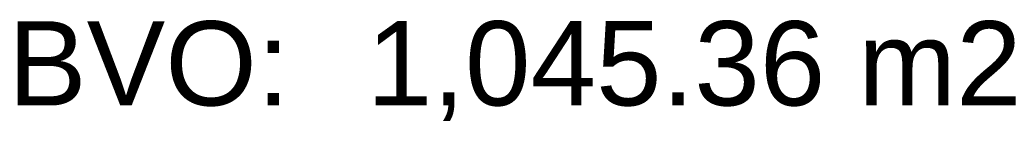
# Model space of a CAD drawing. Header units: millimetres. Extents: x 0 to 84000, y 0 to 59400.
# Tile 4 of 36: x 64855 to 68357, y 10468 to 10851. Entities that reach past the tile are written whole.
import ezdxf

# ---------------------------------------------------------------- set-up
doc = ezdxf.new("R2010")
doc.units = ezdxf.units.MM
doc.layers.add('X-L0_C_afwerking', color=7, linetype='Continuous', lineweight=5)
doc.styles.add('DVD_ALG 1.8mm_RE', font='arial.ttf', dxfattribs={"height": 1.8})
doc.styles.add('DVD_ALG 2.5mm_RE', font='arial.ttf', dxfattribs={"height": 2.5})
doc.styles.add('DVD_ALG 3.5mm_BO', font='arialbd.ttf', dxfattribs={"height": 3.5})
doc.styles.add('DVD_ALG 5.0mm_BO', font='arialbd.ttf', dxfattribs={"height": 5})

# ---------------------------------------------------------------- blocks, each defined once
blk = doc.blocks.new('DVDVB_02_--_ A3-Basispl-liggend-inb')
at = {"color": 7, "linetype": 'Continuous', "lineweight": 0, "style": 'DVD_ALG 1.8mm_RE'}
blk.add_text('BVO:', height=1.5, dxfattribs=at).set_placement((-84.931, 41.727))
at = {"color": 7, "lineweight": 13}
for tag, p, height, style in [('TITEL', (-85, 90.18), 5, 'DVD_ALG 5.0mm_BO'), ('SUBTITEL', (-85, 76.18), 3.2, 'DVD_ALG 3.5mm_BO'), ('BOUWLAAGCODE', (-85, 66.161), 2.5, 'DVD_ALG 2.5mm_RE'), ('BOUWLAAGNAAM', (-70.606, 66.086), 2.5, 'DVD_ALG 2.5mm_RE'), ('GEBOUWCODE', (-85, 62.161), 2.5, 'DVD_ALG 2.5mm_RE'), ('GEBOUWNAAM', (-70.606, 62.086), 2.5, 'DVD_ALG 2.5mm_RE'), ('OBJECTCODE', (-85, 58.161), 2.5, 'DVD_ALG 2.5mm_RE'), ('OBJECTNAAM', (-70.606, 58.086), 2.5, 'DVD_ALG 2.5mm_RE'), ('SCHAAL', (-70.606, 48.191), 2, 'DVD_ALG 1.8mm_RE'), ('DATUM', (-70.608, 45.312), 2, 'DVD_ALG 1.8mm_RE'), ('BVO', (-78.553, 41.727), 1.5, 'DVD_ALG 1.8mm_RE'), ('NVO', (-50.394, 41.732), 1.5, 'DVD_ALG 1.8mm_RE')]:
    blk.add_attdef(tag, p, '', height=height, dxfattribs=dict(at, style=style))

msp = doc.modelspace()

# ---------------------------------------------------------------- block references
at = {"layer": 'X-L0_C_afwerking'}
ref = msp.add_blockref('DVDVB_02_--_ A3-Basispl-liggend-inb', (81800, 2200), dxfattribs=dict(at, xscale=200, yscale=200, zscale=200))
ref.add_attrib('BVO', '1,045.36 m2', (66089.5, 10545.5), dxfattribs={"layer": '0', "color": 7, "lineweight": 13, "height": 300, "style": 'DVD_ALG 1.8mm_RE'})

doc.saveas('drawing.dxf')
